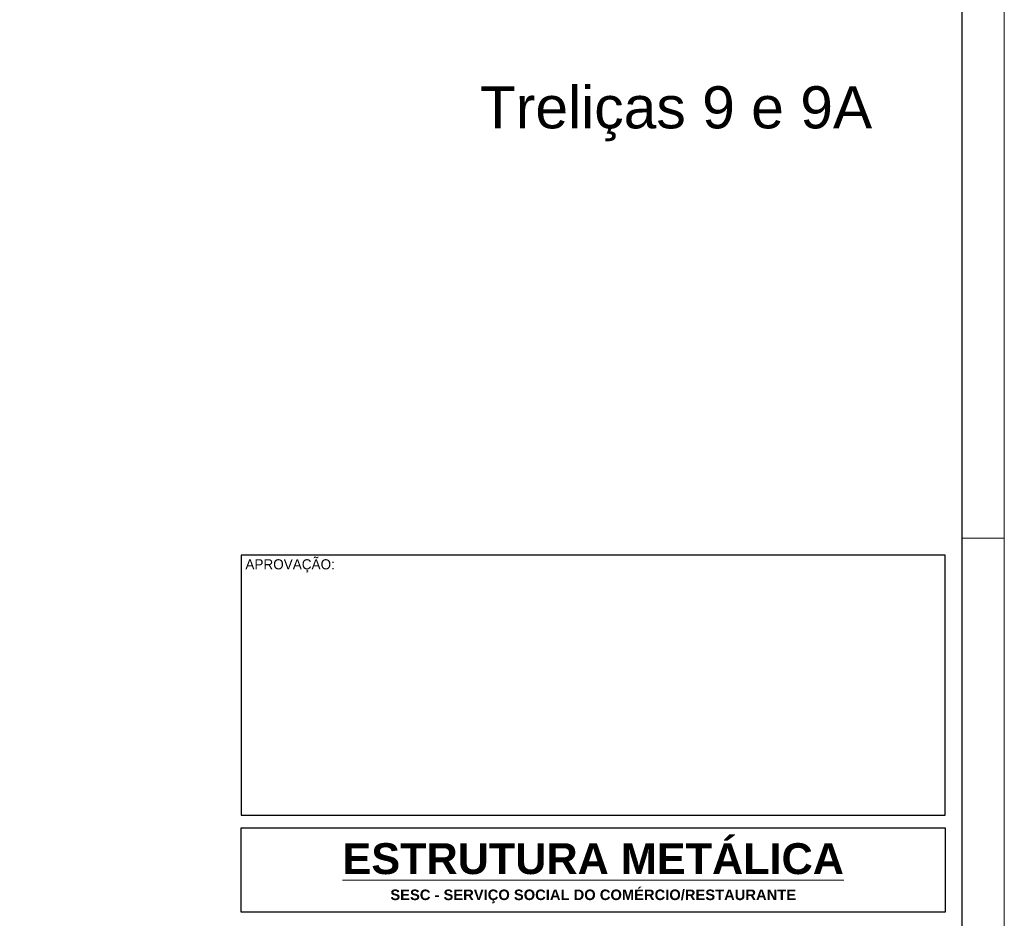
# Model space of a CAD drawing. Header units: millimetres. Extents: x -125 to 300, y 6 to 90.
# Tile 132 of 132: x 277 to 300, y 27 to 48. Entities that reach past the tile are written whole.
import ezdxf

# ---------------------------------------------------------------- set-up
doc = ezdxf.new("R2010")
doc.units = ezdxf.units.MM
for name, color, linetype, lineweight in [('Aux', 7, 'Continuous', 5), ('TEXTO', 7, 'Continuous', 18), ('Texto carimbo', 7, 'Continuous', 13)]:
    doc.layers.add(name, color=color, linetype=linetype, lineweight=lineweight)
doc.layers.add('MARGINT', color=7, linetype='Continuous')
doc.layers.add('Plano4', color=220, linetype='Continuous')
doc.styles.add('ARIAL', font='arial.ttf')

msp = doc.modelspace()

# ---------------------------------------------------------------- linework, layer by layer
at = {"layer": 'Aux', "color": 0}
msp.add_line((300.34283, 35.58572), (299.34164, 35.58572), dxfattribs=at)
at = {"layer": 'Aux'}
msp.add_lwpolyline([(181.44284, 5.85156), (300.34283, 5.85156), (300.34283, 89.95156), (181.44284, 89.95156)], close=True, dxfattribs=at)
at = {"layer": 'MARGINT'}
msp.add_lwpolyline([(184.44283, 6.85151), (299.34164, 6.85156), (299.34164, 88.95156), (184.44283, 88.95151)], close=True, dxfattribs=at)
at = {"layer": 'Plano4', "color": 0}
for points in [[(298.94116, 35.18525), (282.22128, 35.18525), (282.22128, 29.00857), (298.94116, 29.00857)], [(298.94116, 35.18525), (282.22128, 35.18525), (282.22128, 29.00857), (298.94116, 29.00857)], [(282.22128, 28.70785), (298.94116, 28.70785), (298.94116, 26.70369), (282.22128, 26.70369)]]:
    msp.add_lwpolyline(points, close=True, dxfattribs=at)

# ---------------------------------------------------------------- texts
at = {"layer": 'TEXTO', "color": 0}
for s, insert, char_height, width, attachment_point in [('{\\fRondalo|b0|i0|c0|p2;APROVAÇÃO:}', (282.32152, 35.08501), 0.2402857, 9.1814042, 1), ('{\\fRondalo|b0|i0|c0|p2;APROVAÇÃO:}', (282.32152, 35.08501), 0.2402857, 9.1814042, 1), ('{\\fArial|b1|i0|c0|p34;\\LESTRUTURA METÁLICA}', (290.58122, 27.96858), 0.7342063, 16.7198809, 5), ('{\\fArial|b1|i0|c0|p34;SESC - SERVIÇO SOCIAL DO COMÉRCIO/RESTAURANTE }', (290.58122, 27.07686), 0.2502976, 16.7198809, 5)]:
    msp.add_mtext(s, dxfattribs=dict(at, insert=insert, char_height=char_height, width=width, attachment_point=attachment_point))
at = {"layer": 'Texto carimbo', "insert": (287.88977, 46.31962), "char_height": 1, "width": 22.1468295, "attachment_point": 1, "style": 'ARIAL'}
msp.add_mtext('{\\f@Arial Unicode MS|b0|i0|c0|p34;Treliças 9 e 9A}', dxfattribs=at)

doc.saveas('drawing.dxf')
